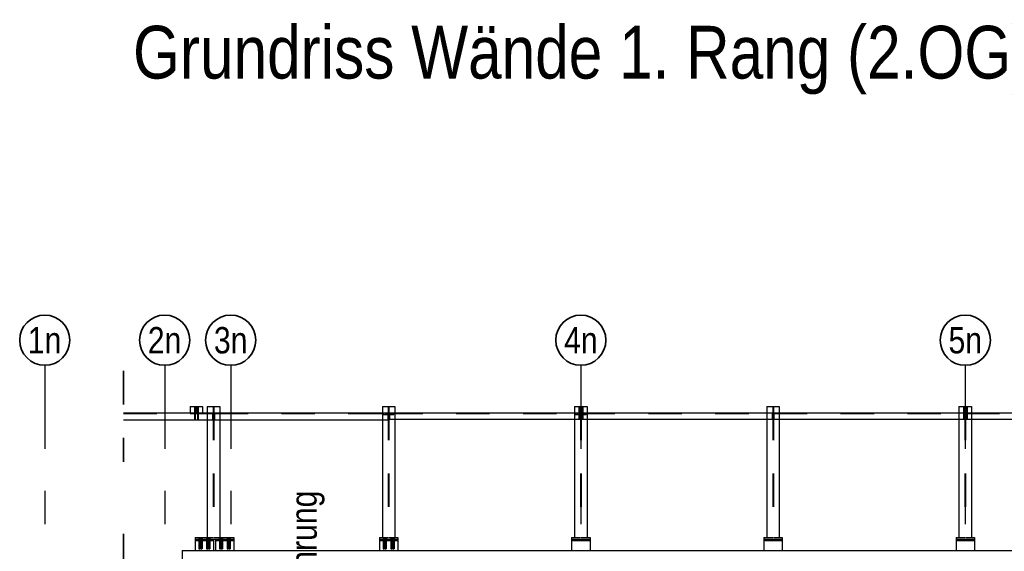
# Model space of a CAD drawing. Header units: millimetres. Extents: x -4.8 to 49, y -12 to 21.
# Tile 6 of 56: x 1.1 to 4, y 6.1 to 7.6. Entities that reach past the tile are written whole.
import ezdxf
from ezdxf.enums import TextEntityAlignment as Align

# ---------------------------------------------------------------- set-up
doc = ezdxf.new("R2010")
doc.units = ezdxf.units.MM
doc.linetypes.add('DASHDOTX2', pattern=[2, 1, -0.5, 0, -0.5])
doc.linetypes.add('HIDDEN', pattern=[0.375, 0.25, -0.125])
doc.layers.add('Achsen', color=7, linetype='Continuous', lineweight=20)
doc.styles.add('Arial Narrow', font='ARIALN.TTF')

msp = doc.modelspace()

# ---------------------------------------------------------------- linework, layer by layer
at = {"color": 2, "linetype": 'HIDDEN', "lineweight": 35, "ltscale": 0.25}
for p, q in [((1.379225, 6.596913), (1.379225, 6.325663)), ((1.379225, 6.11071), (1.379225, 5.82321))]:
    msp.add_line(p, q, dxfattribs=at)
at = {"color": 3, "linetype": 'HIDDEN', "lineweight": 25, "ltscale": 0.25}
for p, q in [((1.596115, 6.490663), (1.596115, 6.471913)), ((1.598615, 6.490663), (1.598615, 6.471913)), ((1.647676, 6.490663), (1.647676, 6.09945)), ((1.649451, 6.490663), (1.649451, 6.09945)), ((2.171536, 6.490663), (2.171536, 6.09945)), ((2.173311, 6.490663), (2.173311, 6.09945)), ((2.746528, 6.490663), (2.746528, 6.09945)), ((2.748328, 6.490663), (2.748328, 6.09945)), ((3.321528, 6.490663), (3.321528, 6.09945)), ((3.323303, 6.490663), (3.323303, 6.09945)), ((3.896528, 6.490663), (3.896528, 6.09945)), ((3.898303, 6.490663), (3.898303, 6.09945)), ((1.379225, 6.469538), (1.645279, 6.469538)), ((1.591615, 6.473538), (1.594115, 6.473538)), ((1.591615, 6.471913), (1.594115, 6.471913)), ((1.591615, 6.470288), (1.594115, 6.470288)), ((1.596115, 6.474413), (1.598615, 6.474413)), ((1.600615, 6.473538), (1.603115, 6.473538)), ((1.600615, 6.471913), (1.603115, 6.471913)), ((1.600615, 6.470288), (1.603115, 6.470288)), ((1.629814, 6.471913), (1.645279, 6.471913)), ((1.629814, 6.450663), (1.645279, 6.450663)), ((1.645279, 6.471913), (1.647779, 6.471913)), ((1.645279, 6.469538), (1.645279, 6.450663)), ((1.645279, 6.460788), (1.647676, 6.460788)), ((1.645279, 6.460561), (1.647676, 6.460561)), ((1.647676, 6.455767), (1.645279, 6.455767)), ((1.645279, 6.455538), (1.647779, 6.455538)), ((1.645279, 6.450663), (1.647779, 6.450663)), ((1.647676, 6.460788), (1.649451, 6.460788)), ((1.647676, 6.460561), (1.649451, 6.460561)), ((1.649349, 6.455767), (1.647676, 6.455767)), ((1.647779, 6.471913), (1.647779, 6.450663)), ((1.647779, 6.455538), (1.649451, 6.455538)), ((1.649349, 6.471913), (1.651849, 6.471913)), ((1.649349, 6.471913), (1.649349, 6.450663)), ((1.651849, 6.455767), (1.649349, 6.455767)), ((1.649349, 6.450663), (1.651849, 6.450663)), ((1.649451, 6.460788), (1.651849, 6.460788)), ((1.649451, 6.460561), (1.651849, 6.460561)), ((1.649451, 6.455538), (1.651849, 6.455538)), ((1.651849, 6.471913), (1.667314, 6.471913)), ((1.651849, 6.469538), (1.651849, 6.450663)), ((1.651849, 6.469538), (2.170286, 6.469538)), ((1.651849, 6.450663), (1.667314, 6.450663)), ((2.153673, 6.471913), (2.170286, 6.471913)), ((2.153673, 6.450663), (2.170286, 6.450663)), ((2.156536, 6.469538), (2.156536, 6.467038)), ((2.156536, 6.467038), (2.171536, 6.467038)), ((2.161665, 6.471913), (2.161665, 6.469538)), ((2.161665, 6.469538), (2.161665, 6.467038)), ((2.166411, 6.471913), (2.166411, 6.469538)), ((2.166411, 6.469538), (2.166411, 6.467038)), ((2.170286, 6.471913), (2.170286, 6.450663)), ((2.170286, 6.469538), (2.171536, 6.469538)), ((2.173311, 6.469788), (2.174561, 6.469788)), ((2.173311, 6.467288), (2.188311, 6.467288)), ((2.174561, 6.471913), (2.191173, 6.471913)), ((2.174561, 6.471913), (2.174561, 6.453163)), ((2.174561, 6.469788), (2.747778, 6.469788)), ((2.174561, 6.453163), (2.191173, 6.453163)), ((2.178436, 6.471913), (2.178436, 6.469788)), ((2.178436, 6.469788), (2.178436, 6.467288)), ((2.183186, 6.471913), (2.183186, 6.469788)), ((2.183186, 6.469788), (2.183186, 6.467288)), ((2.188311, 6.469788), (2.188311, 6.467288)), ((2.728665, 6.471913), (2.747778, 6.471913)), ((2.728665, 6.453163), (2.74179, 6.453163)), ((2.731528, 6.469788), (2.731528, 6.467288)), ((2.731528, 6.467288), (2.746528, 6.467288)), ((2.736653, 6.471913), (2.736653, 6.469788)), ((2.736653, 6.469788), (2.736653, 6.467288)), ((2.741403, 6.471913), (2.741403, 6.469788)), ((2.741403, 6.469788), (2.741403, 6.467288)), ((2.74179, 6.473538), (2.74429, 6.473538)), ((2.74179, 6.470288), (2.74429, 6.470288)), ((2.74429, 6.453163), (2.747778, 6.453163)), ((2.747778, 6.471913), (2.747778, 6.453163)), ((2.748328, 6.469788), (2.749578, 6.469788)), ((2.748328, 6.467288), (2.763328, 6.467288)), ((2.749578, 6.471913), (2.766165, 6.471913)), ((2.749578, 6.471913), (2.749578, 6.453163)), ((2.749578, 6.469788), (3.320278, 6.469788)), ((2.749578, 6.453163), (2.75079, 6.453163)), ((2.75079, 6.473538), (2.75329, 6.473538)), ((2.75079, 6.470288), (2.75329, 6.470288)), ((2.75329, 6.453163), (2.766165, 6.453163)), ((2.753453, 6.471913), (2.753453, 6.469788)), ((2.753453, 6.469788), (2.753453, 6.467288)), ((2.758203, 6.471913), (2.758203, 6.469788)), ((2.758203, 6.469788), (2.758203, 6.467288)), ((2.763328, 6.469788), (2.763328, 6.467288)), ((3.303665, 6.471913), (3.320278, 6.471913)), ((3.303665, 6.453163), (3.320278, 6.453163)), ((3.320278, 6.471913), (3.320278, 6.453163)), ((3.324578, 6.471913), (3.341165, 6.471913)), ((3.324578, 6.471913), (3.324578, 6.453163)), ((3.324578, 6.469788), (3.895278, 6.469788)), ((3.324578, 6.453163), (3.341165, 6.453163)), ((3.878665, 6.471913), (3.895278, 6.471913)), ((3.878665, 6.453163), (3.891765, 6.453163)), ((3.891765, 6.473538), (3.894265, 6.473538)), ((3.891765, 6.470288), (3.894265, 6.470288)), ((3.894265, 6.453163), (3.895278, 6.453163)), ((3.895278, 6.471913), (3.895278, 6.453163)), ((3.899578, 6.471913), (3.916165, 6.471913)), ((3.899578, 6.471913), (3.899578, 6.453163)), ((3.899578, 6.469788), (4.470278, 6.469788)), ((3.899578, 6.453163), (3.900765, 6.453163)), ((3.900765, 6.473538), (3.903265, 6.473538)), ((3.900765, 6.470288), (3.903265, 6.470288)), ((3.903265, 6.453163), (3.916165, 6.453163)), ((1.60469, 6.09945), (1.60469, 6.09445)), ((1.60869, 6.09945), (1.60869, 6.09445)), ((1.610316, 6.09945), (1.610316, 6.09445)), ((1.614316, 6.09945), (1.614316, 6.09445)), ((1.627795, 6.09945), (1.627795, 6.09445)), ((1.629795, 6.09945), (1.647676, 6.09945)), ((1.631795, 6.09945), (1.631795, 6.09445)), ((1.63344, 6.09945), (1.63344, 6.09445)), ((1.63744, 6.09945), (1.63744, 6.09445)), ((1.649451, 6.09945), (1.667314, 6.09945)), ((1.66594, 6.09945), (1.66594, 6.09445)), ((1.66994, 6.09945), (1.66994, 6.09445)), ((1.671566, 6.09945), (1.671566, 6.09445)), ((1.675566, 6.09945), (1.675566, 6.09445)), ((1.689045, 6.09945), (1.689045, 6.09445)), ((1.693045, 6.09945), (1.693045, 6.09445)), ((1.69469, 6.09945), (1.69469, 6.09445)), ((1.69869, 6.09945), (1.69869, 6.09445)), ((2.153673, 6.09945), (2.171536, 6.09945)), ((2.156039, 6.09945), (2.156039, 6.09445)), ((2.160039, 6.09945), (2.160039, 6.09445)), ((2.161665, 6.09945), (2.161665, 6.09445)), ((2.165665, 6.09945), (2.165665, 6.09445)), ((2.173311, 6.09945), (2.191173, 6.09945)), ((2.179145, 6.09945), (2.179145, 6.09445)), ((2.183145, 6.09945), (2.183145, 6.09445)), ((2.184789, 6.09945), (2.184789, 6.09445)), ((2.188789, 6.09945), (2.188789, 6.09445)), ((2.728665, 6.09945), (2.746528, 6.09945)), ((2.748303, 6.09945), (2.766165, 6.09945)), ((3.303665, 6.09945), (3.321528, 6.09945)), ((3.323303, 6.09945), (3.341165, 6.09945)), ((3.878665, 6.09945), (3.896528, 6.09945)), ((3.898303, 6.09945), (3.916165, 6.09945)), ((1.598566, 6.094449), (1.598566, 6.090699)), ((1.60469, 6.09445), (1.60469, 6.0932)), ((1.60469, 6.0932), (1.604842, 6.0932)), ((1.604815, 6.0932), (1.604815, 6.090699)), ((1.604815, 6.090699), (1.604815, 6.0657)), ((1.604842, 6.0932), (1.605276, 6.0932)), ((1.605276, 6.0932), (1.605925, 6.0932)), ((1.605925, 6.0932), (1.606688, 6.0932)), ((1.606688, 6.0932), (1.607455, 6.0932)), ((1.607455, 6.0932), (1.608104, 6.0932)), ((1.608104, 6.0932), (1.608538, 6.0932)), ((1.608538, 6.0932), (1.60869, 6.0932)), ((1.608565, 6.0932), (1.608565, 6.090699)), ((1.608565, 6.090699), (1.608565, 6.0657)), ((1.60869, 6.09445), (1.60869, 6.0932)), ((1.610441, 6.090699), (1.610441, 6.0657)), ((1.614191, 6.090699), (1.614191, 6.0657)), ((1.62792, 6.090699), (1.627921, 6.0657)), ((1.63167, 6.090699), (1.631671, 6.0657)), ((1.63344, 6.09445), (1.63344, 6.0932)), ((1.63344, 6.0932), (1.633592, 6.0932)), ((1.633565, 6.0932), (1.633565, 6.090699)), ((1.633565, 6.090699), (1.633565, 6.0657)), ((1.633592, 6.0932), (1.634026, 6.0932)), ((1.634026, 6.0932), (1.634675, 6.0932)), ((1.634675, 6.0932), (1.635438, 6.0932)), ((1.635438, 6.0932), (1.636205, 6.0932)), ((1.636205, 6.0932), (1.636854, 6.0932)), ((1.636854, 6.0932), (1.637288, 6.0932)), ((1.637288, 6.0932), (1.63744, 6.0932)), ((1.637315, 6.0932), (1.637315, 6.090699)), ((1.637315, 6.090699), (1.637315, 6.0657)), ((1.63744, 6.09445), (1.63744, 6.0932)), ((1.643566, 6.094449), (1.643566, 6.090699)), ((1.659816, 6.094449), (1.659816, 6.090699)), ((1.66594, 6.09445), (1.66594, 6.0932)), ((1.66594, 6.0932), (1.666092, 6.0932)), ((1.666065, 6.0932), (1.666065, 6.090699)), ((1.666065, 6.090699), (1.666065, 6.0657)), ((1.666092, 6.0932), (1.666526, 6.0932)), ((1.666526, 6.0932), (1.667175, 6.0932)), ((1.667175, 6.0932), (1.667938, 6.0932)), ((1.667938, 6.0932), (1.668705, 6.0932)), ((1.668705, 6.0932), (1.669354, 6.0932)), ((1.669354, 6.0932), (1.669788, 6.0932)), ((1.669788, 6.0932), (1.66994, 6.0932)), ((1.669815, 6.0932), (1.669815, 6.090699)), ((1.669815, 6.090699), (1.669815, 6.0657)), ((1.66994, 6.09445), (1.66994, 6.0932)), ((1.671691, 6.090699), (1.671691, 6.0657)), ((1.675441, 6.090699), (1.675441, 6.0657)), ((1.68917, 6.090699), (1.689171, 6.0657)), ((1.69292, 6.090699), (1.692921, 6.0657)), ((1.69469, 6.09445), (1.69469, 6.0932)), ((1.69469, 6.0932), (1.694842, 6.0932)), ((1.694815, 6.0932), (1.694815, 6.090699)), ((1.694815, 6.090699), (1.694815, 6.0657)), ((1.694842, 6.0932), (1.695276, 6.0932)), ((1.695276, 6.0932), (1.695925, 6.0932)), ((1.695925, 6.0932), (1.696688, 6.0932)), ((1.696688, 6.0932), (1.697455, 6.0932)), ((1.697455, 6.0932), (1.698104, 6.0932)), ((1.698104, 6.0932), (1.698538, 6.0932)), ((1.698538, 6.0932), (1.69869, 6.0932)), ((1.698565, 6.0932), (1.698565, 6.090699)), ((1.698565, 6.090699), (1.698565, 6.0657)), ((1.69869, 6.09445), (1.69869, 6.0932)), ((1.704816, 6.094449), (1.704816, 6.090699)), ((2.149915, 6.094449), (2.149915, 6.090699)), ((2.156039, 6.09445), (2.156039, 6.0932)), ((2.156039, 6.0932), (2.156191, 6.0932)), ((2.156164, 6.0932), (2.156164, 6.090699)), ((2.156164, 6.090699), (2.156164, 6.0657)), ((2.156191, 6.0932), (2.156625, 6.0932)), ((2.156625, 6.0932), (2.157274, 6.0932)), ((2.157274, 6.0932), (2.158037, 6.0932)), ((2.158037, 6.0932), (2.158805, 6.0932)), ((2.158805, 6.0932), (2.159453, 6.0932)), ((2.159453, 6.0932), (2.159887, 6.0932)), ((2.159887, 6.0932), (2.160039, 6.0932)), ((2.159914, 6.0932), (2.159914, 6.090699)), ((2.159914, 6.090699), (2.159914, 6.0657)), ((2.160039, 6.09445), (2.160039, 6.0932)), ((2.16179, 6.090699), (2.16179, 6.0657)), ((2.16554, 6.090699), (2.16554, 6.0657)), ((2.17927, 6.090699), (2.17927, 6.0657)), ((2.18302, 6.090699), (2.18302, 6.0657)), ((2.184789, 6.09445), (2.184789, 6.0932)), ((2.184789, 6.0932), (2.184941, 6.0932)), ((2.184914, 6.0932), (2.184914, 6.090699)), ((2.184914, 6.090699), (2.184914, 6.0657)), ((2.184941, 6.0932), (2.185375, 6.0932)), ((2.185375, 6.0932), (2.186024, 6.0932)), ((2.186024, 6.0932), (2.186787, 6.0932)), ((2.186787, 6.0932), (2.187555, 6.0932)), ((2.187555, 6.0932), (2.188203, 6.0932)), ((2.188203, 6.0932), (2.188637, 6.0932)), ((2.188637, 6.0932), (2.188789, 6.0932)), ((2.188664, 6.0932), (2.188664, 6.090699)), ((2.188664, 6.090699), (2.188664, 6.0657)), ((2.188789, 6.09445), (2.188789, 6.0932)), ((2.194915, 6.094449), (2.194915, 6.090699)), ((1.604959, 6.0657), (1.604815, 6.0657)), ((1.604957, 6.065694), (1.604815, 6.065694)), ((1.605363, 6.065686), (1.604957, 6.065686)), ((1.604959, 6.065709), (1.605366, 6.065709)), ((1.605971, 6.065686), (1.605363, 6.065686)), ((1.605366, 6.065703), (1.605974, 6.065703)), ((1.606692, 6.065686), (1.605971, 6.065686)), ((1.605974, 6.065703), (1.606688, 6.065703)), ((1.606688, 6.065703), (1.607406, 6.065703)), ((1.607409, 6.065686), (1.606692, 6.065686)), ((1.607406, 6.065703), (1.608015, 6.065703)), ((1.608017, 6.065686), (1.607409, 6.065686)), ((1.608015, 6.065709), (1.608422, 6.065709)), ((1.608423, 6.065686), (1.608017, 6.065686)), ((1.608565, 6.0657), (1.608422, 6.0657)), ((1.608565, 6.065694), (1.608423, 6.065694)), ((1.610585, 6.0657), (1.610441, 6.0657)), ((1.610583, 6.065694), (1.610441, 6.065694)), ((1.610989, 6.065686), (1.610583, 6.065686)), ((1.610585, 6.065709), (1.610992, 6.065709)), ((1.611597, 6.065686), (1.610989, 6.065686)), ((1.610992, 6.065703), (1.6116, 6.065703)), ((1.612318, 6.065686), (1.611597, 6.065686)), ((1.6116, 6.065703), (1.612314, 6.065703)), ((1.612314, 6.065703), (1.613032, 6.065703)), ((1.613035, 6.065686), (1.612318, 6.065686)), ((1.613032, 6.065703), (1.613641, 6.065703)), ((1.613643, 6.065686), (1.613035, 6.065686)), ((1.613641, 6.065709), (1.614048, 6.065709)), ((1.614049, 6.065686), (1.613643, 6.065686)), ((1.614191, 6.0657), (1.614048, 6.0657)), ((1.614191, 6.065694), (1.614049, 6.065694)), ((1.628064, 6.065699), (1.627921, 6.065699)), ((1.628063, 6.065695), (1.627921, 6.065695)), ((1.628468, 6.065687), (1.628063, 6.065687)), ((1.628064, 6.065709), (1.628471, 6.065709)), ((1.629076, 6.065687), (1.628468, 6.065687)), ((1.628471, 6.065703), (1.62908, 6.065703)), ((1.629797, 6.065687), (1.629076, 6.065687)), ((1.62908, 6.065703), (1.629794, 6.065703)), ((1.629794, 6.065703), (1.630511, 6.065703)), ((1.630515, 6.065687), (1.629797, 6.065687)), ((1.630511, 6.065703), (1.63112, 6.065703)), ((1.631123, 6.065687), (1.630515, 6.065687)), ((1.63112, 6.065709), (1.631527, 6.065709)), ((1.631529, 6.065687), (1.631123, 6.065687)), ((1.631671, 6.065699), (1.631527, 6.065699)), ((1.631671, 6.065696), (1.631529, 6.065696)), ((1.633709, 6.065699), (1.633565, 6.065699)), ((1.633707, 6.065696), (1.633565, 6.065696)), ((1.634113, 6.065687), (1.633707, 6.065687)), ((1.633709, 6.065709), (1.634116, 6.065709)), ((1.634721, 6.065687), (1.634113, 6.065687)), ((1.634116, 6.065703), (1.634724, 6.065703)), ((1.635442, 6.065687), (1.634721, 6.065687)), ((1.634724, 6.065703), (1.635438, 6.065703)), ((1.635438, 6.065703), (1.636156, 6.065703)), ((1.636159, 6.065687), (1.635442, 6.065687)), ((1.636156, 6.065703), (1.636765, 6.065703)), ((1.636767, 6.065687), (1.636159, 6.065687)), ((1.636765, 6.065709), (1.637172, 6.065709)), ((1.637173, 6.065687), (1.636767, 6.065687)), ((1.637315, 6.065698), (1.637172, 6.065698)), ((1.637315, 6.065696), (1.637173, 6.065696)), ((1.666207, 6.065698), (1.666065, 6.065698)), ((1.666209, 6.065697), (1.666065, 6.065697)), ((1.666613, 6.065687), (1.666207, 6.065687)), ((1.666209, 6.065708), (1.666616, 6.065708)), ((1.667221, 6.065687), (1.666613, 6.065687)), ((1.666616, 6.065703), (1.667224, 6.065703)), ((1.667942, 6.065687), (1.667221, 6.065687)), ((1.667224, 6.065703), (1.667938, 6.065703)), ((1.667938, 6.065703), (1.668656, 6.065703)), ((1.668659, 6.065688), (1.667942, 6.065687)), ((1.668656, 6.065703), (1.669265, 6.065703)), ((1.669267, 6.065688), (1.668659, 6.065688)), ((1.669265, 6.065708), (1.669672, 6.065708)), ((1.669673, 6.065688), (1.669267, 6.065688)), ((1.669815, 6.065696), (1.669672, 6.065696)), ((1.669815, 6.065698), (1.669673, 6.065698)), ((1.671833, 6.065698), (1.671691, 6.065698)), ((1.671835, 6.065696), (1.671691, 6.065696)), ((1.672239, 6.065688), (1.671833, 6.065688)), ((1.671835, 6.065708), (1.672242, 6.065708)), ((1.672847, 6.065688), (1.672239, 6.065688)), ((1.672242, 6.065703), (1.67285, 6.065703)), ((1.673568, 6.065688), (1.672847, 6.065688)), ((1.67285, 6.065703), (1.673564, 6.065703)), ((1.673564, 6.065703), (1.674282, 6.065703)), ((1.674285, 6.065688), (1.673568, 6.065688)), ((1.674282, 6.065703), (1.674891, 6.065703)), ((1.674893, 6.065688), (1.674285, 6.065688)), ((1.674891, 6.065708), (1.675298, 6.065708)), ((1.675299, 6.065688), (1.674893, 6.065688)), ((1.675441, 6.065696), (1.675298, 6.065696)), ((1.675441, 6.065699), (1.675299, 6.065699)), ((1.689313, 6.0657), (1.689171, 6.0657)), ((1.689314, 6.065695), (1.689171, 6.065695)), ((1.689718, 6.065688), (1.689313, 6.065688)), ((1.689314, 6.065708), (1.689721, 6.065708)), ((1.690326, 6.065688), (1.689718, 6.065688)), ((1.689721, 6.065703), (1.69033, 6.065703)), ((1.691047, 6.065688), (1.690326, 6.065688)), ((1.69033, 6.065703), (1.691044, 6.065703)), ((1.691044, 6.065703), (1.691761, 6.065703)), ((1.691765, 6.065688), (1.691047, 6.065688)), ((1.691761, 6.065703), (1.69237, 6.065703)), ((1.692373, 6.065688), (1.691765, 6.065688)), ((1.69237, 6.065708), (1.692777, 6.065708)), ((1.692779, 6.065688), (1.692373, 6.065688)), ((1.692921, 6.065695), (1.692777, 6.065695)), ((1.692921, 6.0657), (1.692779, 6.0657)), ((1.694957, 6.0657), (1.694815, 6.0657)), ((1.694959, 6.065695), (1.694815, 6.065695)), ((1.695363, 6.065688), (1.694957, 6.065688)), ((1.694959, 6.065708), (1.695366, 6.065708)), ((1.695971, 6.065688), (1.695363, 6.065688)), ((1.695366, 6.065703), (1.695974, 6.065703)), ((1.696692, 6.065688), (1.695971, 6.065688)), ((1.695974, 6.065703), (1.696688, 6.065703)), ((1.696688, 6.065703), (1.697406, 6.065703)), ((1.697409, 6.065688), (1.696692, 6.065688)), ((1.697406, 6.065703), (1.698015, 6.065703)), ((1.698017, 6.065688), (1.697409, 6.065688)), ((1.698015, 6.065708), (1.698422, 6.065708)), ((1.698423, 6.065688), (1.698017, 6.065688)), ((1.698565, 6.065695), (1.698422, 6.065695)), ((1.698565, 6.0657), (1.698423, 6.0657)), ((2.156308, 6.0657), (2.156164, 6.0657)), ((2.156306, 6.065698), (2.156164, 6.065698)), ((2.156712, 6.0657), (2.156306, 6.0657)), ((2.156308, 6.065701), (2.156715, 6.065701)), ((2.15732, 6.0657), (2.156712, 6.0657)), ((2.156715, 6.065701), (2.157324, 6.065701)), ((2.158041, 6.0657), (2.15732, 6.0657)), ((2.157324, 6.065701), (2.158037, 6.065701)), ((2.158037, 6.065701), (2.158755, 6.065701)), ((2.158759, 6.0657), (2.158041, 6.0657)), ((2.158755, 6.065701), (2.159364, 6.065701)), ((2.159366, 6.0657), (2.158759, 6.0657)), ((2.159364, 6.065701), (2.159771, 6.065701)), ((2.159772, 6.0657), (2.159366, 6.0657)), ((2.159914, 6.0657), (2.159771, 6.0657)), ((2.159914, 6.065698), (2.159772, 6.065698)), ((2.161934, 6.0657), (2.16179, 6.0657)), ((2.161932, 6.065698), (2.16179, 6.065698)), ((2.162338, 6.0657), (2.161932, 6.0657)), ((2.161934, 6.065701), (2.162341, 6.065701)), ((2.162946, 6.0657), (2.162338, 6.0657)), ((2.162341, 6.065701), (2.162949, 6.065701)), ((2.163667, 6.0657), (2.162946, 6.0657)), ((2.162949, 6.065701), (2.163663, 6.065701)), ((2.163663, 6.065701), (2.164381, 6.065701)), ((2.164385, 6.0657), (2.163667, 6.0657)), ((2.164381, 6.065701), (2.16499, 6.065701)), ((2.164992, 6.0657), (2.164385, 6.0657)), ((2.16499, 6.065701), (2.165397, 6.065701)), ((2.165398, 6.0657), (2.164992, 6.0657)), ((2.16554, 6.0657), (2.165397, 6.0657)), ((2.16554, 6.065699), (2.165398, 6.065699)), ((2.179412, 6.0657), (2.17927, 6.0657)), ((2.179413, 6.065699), (2.17927, 6.065699)), ((2.179818, 6.0657), (2.179412, 6.0657)), ((2.179413, 6.065701), (2.17982, 6.065701)), ((2.180425, 6.0657), (2.179818, 6.0657)), ((2.17982, 6.0657), (2.180429, 6.0657)), ((2.181147, 6.0657), (2.180425, 6.0657)), ((2.180429, 6.0657), (2.181143, 6.0657)), ((2.181143, 6.0657), (2.181861, 6.0657)), ((2.181864, 6.0657), (2.181147, 6.0657)), ((2.181861, 6.0657), (2.182469, 6.0657)), ((2.182472, 6.0657), (2.181864, 6.0657)), ((2.182469, 6.065701), (2.182876, 6.065701)), ((2.182878, 6.0657), (2.182472, 6.0657)), ((2.18302, 6.065699), (2.182876, 6.065699)), ((2.18302, 6.0657), (2.182878, 6.0657)), ((2.185056, 6.0657), (2.184914, 6.0657)), ((2.185058, 6.065699), (2.184914, 6.065699)), ((2.185462, 6.0657), (2.185056, 6.0657)), ((2.185058, 6.0657), (2.185465, 6.0657)), ((2.18607, 6.0657), (2.185462, 6.0657)), ((2.185465, 6.0657), (2.186074, 6.0657)), ((2.186791, 6.0657), (2.18607, 6.0657)), ((2.186074, 6.0657), (2.186787, 6.0657)), ((2.186787, 6.0657), (2.187505, 6.0657)), ((2.187509, 6.0657), (2.186791, 6.0657)), ((2.187505, 6.0657), (2.188114, 6.0657)), ((2.188116, 6.0657), (2.187509, 6.0657)), ((2.188114, 6.0657), (2.188521, 6.0657)), ((2.188522, 6.0657), (2.188116, 6.0657)), ((2.188664, 6.065698), (2.188521, 6.065698)), ((2.188664, 6.0657), (2.188522, 6.0657))]:
    msp.add_line(p, q, dxfattribs=at)
at = {"layer": 'Achsen', "color": 3, "linetype": 'DASHDOTX2', "lineweight": 25, "ltscale": 0.25}
for p, q in [((1.14377, 6.61382), (1.14377, 4.574631)), ((1.50252, 6.61382), (1.50252, 4.574631)), ((1.70002, 6.61382), (1.70002, 4.574631)), ((2.74752, 6.61382), (2.74752, 4.574631)), ((3.89752, 6.61382), (3.89752, 4.574631))]:
    msp.add_line(p, q, dxfattribs=at)
at = {"layer": 'Achsen', "color": 3, "linetype": 'Continuous', "lineweight": 25}
for p, q in [((1.578615, 6.490663), (1.591615, 6.490663)), ((1.578615, 6.490663), (1.578615, 6.471913)), ((1.591615, 6.490663), (1.594115, 6.490663)), ((1.591615, 6.490663), (1.591615, 6.453163)), ((1.594115, 6.490663), (1.600615, 6.490663)), ((1.594115, 6.490663), (1.594115, 6.453163)), ((1.600615, 6.490663), (1.603115, 6.490663)), ((1.600615, 6.490663), (1.600615, 6.453163)), ((1.603115, 6.490663), (1.616115, 6.490663)), ((1.603115, 6.490663), (1.603115, 6.453163)), ((1.616115, 6.490663), (1.616115, 6.471913)), ((1.629814, 6.490663), (1.667314, 6.490663)), ((1.629814, 6.490663), (1.629814, 6.09945)), ((1.667314, 6.490663), (1.667314, 6.09945)), ((2.153673, 6.490663), (2.191173, 6.490663)), ((2.153673, 6.490663), (2.153673, 6.09945)), ((2.191173, 6.490663), (2.191173, 6.09945)), ((2.728665, 6.490663), (2.74179, 6.490663)), ((2.728665, 6.490663), (2.728665, 6.09945)), ((2.74179, 6.490663), (2.74429, 6.490663)), ((2.74179, 6.490663), (2.74179, 6.453163)), ((2.74429, 6.490663), (2.75079, 6.490663)), ((2.74429, 6.490663), (2.74429, 6.453163)), ((2.75079, 6.490663), (2.75329, 6.490663)), ((2.75079, 6.490663), (2.75079, 6.453163)), ((2.75329, 6.490663), (2.766165, 6.490663)), ((2.75329, 6.490663), (2.75329, 6.453163)), ((2.766165, 6.490663), (2.766165, 6.09945)), ((3.303665, 6.490663), (3.341165, 6.490663)), ((3.303665, 6.490663), (3.303665, 6.09945)), ((3.341165, 6.490663), (3.341165, 6.09945)), ((3.878665, 6.490663), (3.891765, 6.490663)), ((3.878665, 6.490663), (3.878665, 6.09945)), ((3.891765, 6.490663), (3.894265, 6.490663)), ((3.891765, 6.490663), (3.891765, 6.453163)), ((3.894265, 6.490663), (3.900765, 6.490663)), ((3.894265, 6.490663), (3.894265, 6.453163)), ((3.900765, 6.490663), (3.903265, 6.490663)), ((3.900765, 6.490663), (3.900765, 6.453163)), ((3.903265, 6.490663), (3.916165, 6.490663)), ((3.903265, 6.490663), (3.903265, 6.453163)), ((3.916165, 6.490663), (3.916165, 6.09945)), ((1.379225, 6.471913), (1.591615, 6.471913)), ((1.379225, 6.450663), (1.629814, 6.450663)), ((1.591615, 6.453163), (1.594115, 6.453163)), ((1.594115, 6.471913), (1.600615, 6.471913)), ((1.600615, 6.453163), (1.603115, 6.453163)), ((1.603115, 6.471913), (1.629814, 6.471913)), ((1.667314, 6.471913), (2.153673, 6.471913)), ((1.667314, 6.450663), (2.153673, 6.450663)), ((2.191173, 6.471913), (2.728665, 6.471913)), ((2.191173, 6.453163), (2.728665, 6.453163)), ((2.74179, 6.453163), (2.74429, 6.453163)), ((2.75079, 6.453163), (2.75329, 6.453163)), ((2.766165, 6.471913), (3.303665, 6.471913)), ((2.766165, 6.453163), (3.303665, 6.453163)), ((3.341165, 6.471913), (3.878665, 6.471913)), ((3.341165, 6.453163), (3.878665, 6.453163)), ((3.891765, 6.453163), (3.894265, 6.453163)), ((3.900765, 6.453163), (3.903265, 6.453163)), ((3.916165, 6.471913), (4.453665, 6.471913)), ((3.916165, 6.453163), (4.453665, 6.453163)), ((1.593566, 6.09945), (1.629795, 6.09945)), ((1.593566, 6.09945), (1.593566, 6.09445)), ((1.667314, 6.09945), (1.709811, 6.09945)), ((1.709816, 6.09945), (1.709816, 6.09445)), ((2.144923, 6.09945), (2.153673, 6.09945)), ((2.144923, 6.09945), (2.144923, 6.09445)), ((2.191173, 6.09945), (2.199923, 6.09945)), ((2.199923, 6.09945), (2.199923, 6.09445)), ((2.719915, 6.09945), (2.728665, 6.09945)), ((2.719923, 6.09945), (2.719923, 6.09445)), ((2.766165, 6.09945), (2.774915, 6.09945)), ((2.774923, 6.09945), (2.774923, 6.09445)), ((3.294915, 6.09945), (3.303665, 6.09945)), ((3.294915, 6.09945), (3.294915, 6.09445)), ((3.341165, 6.09945), (3.349915, 6.09945)), ((3.349915, 6.09945), (3.349915, 6.09445)), ((3.869915, 6.09945), (3.878665, 6.09945)), ((3.869915, 6.09945), (3.869915, 6.09445)), ((3.916165, 6.09945), (3.924915, 6.09945)), ((3.924915, 6.09945), (3.924915, 6.09445)), ((1.593566, 6.09445), (1.709811, 6.09445)), ((1.593566, 6.09445), (1.593566, 6.090699)), ((1.593566, 6.0907), (1.648561, 6.0907)), ((1.593566, 6.090699), (1.593566, 6.060699)), ((1.648566, 6.094449), (1.648566, 6.090699)), ((1.648566, 6.090699), (1.648566, 6.060699)), ((1.654816, 6.094449), (1.654816, 6.090699)), ((1.654816, 6.0907), (1.709811, 6.0907)), ((1.654816, 6.090699), (1.654816, 6.060699)), ((1.709816, 6.09445), (1.709816, 6.090699)), ((1.709816, 6.090699), (1.709816, 6.060699)), ((2.144915, 6.09445), (2.199915, 6.09445)), ((2.144915, 6.0907), (2.199911, 6.0907)), ((2.144923, 6.09445), (2.144923, 6.090699)), ((2.144923, 6.090699), (2.144923, 6.060699)), ((2.199923, 6.09445), (2.199923, 6.090699)), ((2.199923, 6.090699), (2.199923, 6.060699)), ((2.719907, 6.0907), (2.774903, 6.0907)), ((2.719915, 6.09445), (2.774915, 6.09445)), ((2.719923, 6.09445), (2.719923, 6.0907)), ((2.719923, 6.0907), (2.719923, 6.060699)), ((2.774923, 6.09445), (2.774923, 6.0907)), ((2.774923, 6.0907), (2.774923, 6.060699)), ((3.294907, 6.0907), (3.349903, 6.0907)), ((3.294915, 6.09445), (3.349915, 6.09445)), ((3.294915, 6.09445), (3.294915, 6.0907)), ((3.294915, 6.0907), (3.294915, 6.060699)), ((3.349915, 6.09445), (3.349915, 6.0907)), ((3.349915, 6.0907), (3.349915, 6.060699)), ((3.869907, 6.0907), (3.924903, 6.0907)), ((3.869915, 6.09445), (3.924915, 6.09445)), ((3.869915, 6.09445), (3.869915, 6.0907)), ((3.869915, 6.0907), (3.869915, 6.060699)), ((3.924915, 6.09445), (3.924915, 6.0907)), ((3.924915, 6.0907), (3.924915, 6.060699)), ((1.554814, 6.0607), (10.077872, 6.0607)), ((1.554814, 6.0607), (1.554814, 5.9857))]:
    msp.add_line(p, q, dxfattribs=at)
at = {"layer": 'Achsen', "color": 2, "linetype": 'Continuous', "lineweight": 35}
for centre in [(1.14377, 6.68882), (1.14377, 6.68882), (1.50252, 6.68882), (1.70002, 6.68882), (2.74752, 6.68882), (3.89752, 6.68882)]:
    msp.add_circle(centre, 0.075, dxfattribs=at)

# ---------------------------------------------------------------- texts
at = {"color": 2, "lineweight": 35, "style": 'Arial Narrow'}
for s, p in [('Bewehrung Unterzug und Anschlußbewehrung', (1.957375, 4.369347)), ('siehe Plan Bewehrung Decke ü. Parkett', (2.099125, 4.369347))]:
    msp.add_text(s, height=0.07875, rotation=90, dxfattribs=at).set_placement(p)
at = {"layer": 'Achsen', "color": 1, "lineweight": 70, "style": 'Arial Narrow'}
msp.add_text('Grundriss Wände 1. Rang (2.OG)   M. 1:100', height=0.1575, dxfattribs=at).set_placement((1.407798, 7.470609))
at = {"layer": 'Achsen', "color": 2, "lineweight": 35, "style": 'Arial Narrow'}
for s, p in [('1n', (1.14337, 6.68882)), ('1n', (1.14337, 6.68882)), ('2n', (1.50212, 6.68882)), ('3n', (1.70002, 6.68882)), ('4n', (2.74752, 6.68882)), ('5n', (3.89752, 6.68882))]:
    msp.add_text(s, height=0.07875, dxfattribs=at).set_placement(p, align=Align.MIDDLE_CENTER)

doc.saveas('drawing.dxf')
